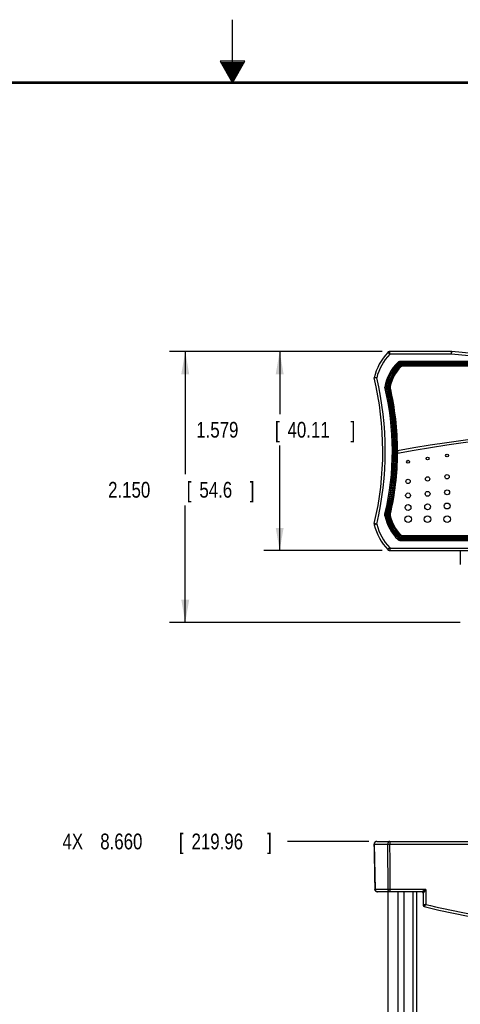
# Model space of a CAD drawing. Header units: inches. Extents: x 0 to 34, y 0 to 22.
# Tile 13 of 15: x 15.3 to 18.8, y 14.2 to 22. Entities that reach past the tile are written whole.
import ezdxf

# ---------------------------------------------------------------- set-up
doc = ezdxf.new("R2010")
doc.units = ezdxf.units.IN
doc.header["$LTSCALE"] = 1.87
doc.header["$MEASUREMENT"] = 0
doc.layers.get('0').update_dxf_attribs({"linetype": 'CONTINUOUS'})
doc.layers.add('DIMENSIONS', color=7, linetype='CONTINUOUS')
doc.styles.get("Standard").update_dxf_attribs({"font": 'txt', "width": 0.8})
doc.dimstyles.new('DIMSTYLE_1', dxfattribs={"dimtxt": 0.125, "dimasz": 0.18, "dimexe": 0.18, "dimexo": 0.0625, "dimgap": 0.09, "dimtad": 0, "dimtih": 1, "dimtoh": 1, "dimdec": 3, "dimzin": 4, "dimdsep": 46, "dimtxsty": 'STANDARD', "dimblk": '_FILLED', "dimblk1": '_FILLED', "dimblk2": '_FILLED', "dimcen": 0.09, "dimadec": 0, "dimazin": 0, "dimtp": 0.01, "dimtm": 0.01, "dimtfac": 1, "dimtdec": 3, "dimtofl": 0, "dimtmove": 0, "dimatfit": 3, "dimldrblk": '_FILLED', "dimfxl": 1, "dimtolj": 1, "dimtzin": 4, "dimarcsym": 0})
doc.dimstyles.new('DIMSTYLE_2', dxfattribs={"dimtxt": 0.125, "dimasz": 0.18, "dimexe": 0.18, "dimexo": 0.0625, "dimgap": 0.09, "dimtad": 0, "dimtih": 1, "dimtoh": 1, "dimdec": 3, "dimzin": 4, "dimdsep": 46, "dimtxsty": 'STANDARD', "dimblk": '_FILLED', "dimblk1": '_FILLED', "dimblk2": '_FILLED', "dimcen": 0.09, "dimadec": 0, "dimazin": 0, "dimtp": 0.01, "dimtm": 0.01, "dimtfac": 1, "dimtdec": 3, "dimtofl": 0, "dimtmove": 0, "dimatfit": 3, "dimldrblk": '_FILLED', "dimfxl": 1, "dimtolj": 1, "dimtzin": 4, "dimarcsym": 0})

# ---------------------------------------------------------------- blocks, each defined once
blk = doc.blocks.new('*D9')
at = {"layer": 'DIMENSIONS', "color": 2, "linetype": 'CONTINUOUS'}
blk.add_line((18.0822, 15.4801), (17.4364, 15.4801), dxfattribs=at)
at = {"layer": 'DIMENSIONS', "color": 2, "linetype": 'CONTINUOUS', "width": 0.8}
for s, p in [('[', (16.5739, 15.4176)), (']', (17.2739, 15.4176)), ('4X ', (15.6489, 15.4176)), ('8.660', (15.9489, 15.4176)), ('219.96', (16.6739, 15.4176))]:
    blk.add_text(s, height=0.125, dxfattribs=at).set_placement(p)
blk = doc.blocks.new('_FILLED')
at = {"color": 0, "linetype": 'BYBLOCK'}
blk.add_solid([(0, 0), (-1, 0.174), (-1, -0.174)], dxfattribs=at)
blk = doc.blocks.new('*D14')
at = {"layer": 'DIMENSIONS', "color": 2, "linetype": 'CONTINUOUS'}
for p, q in [((18.1869, 19.3676), (16.4989, 19.3676)), ((16.6239, 19.3676), (16.6239, 18.3953)), ((16.6239, 17.2179), (16.6239, 18.1453)), ((18.8086, 17.2179), (16.4989, 17.2179))]:
    blk.add_line(p, q, dxfattribs=at)
at = {"layer": 'DIMENSIONS', "color": 2, "linetype": 'CONTINUOUS', "xscale": 0.18, "yscale": 0.18, "zscale": 0.18}
for p, rotation in [((16.6239, 19.3676), 90), ((16.6239, 17.2179), 270)]:
    blk.add_blockref('_FILLED', p, dxfattribs=dict(at, rotation=rotation))
at = {"layer": 'DIMENSIONS', "color": 2, "linetype": 'CONTINUOUS', "width": 0.8}
for s, p in [('2.150', (16.0114, 18.2078)), ('[', (16.6364, 18.2078)), ('54.6', (16.7364, 18.2078)), (']', (17.1364, 18.2078))]:
    blk.add_text(s, height=0.125, dxfattribs=at).set_placement(p)
blk = doc.blocks.new('*D15')
at = {"layer": 'DIMENSIONS', "color": 2, "linetype": 'CONTINUOUS'}
for p, q in [((18.1869, 19.3676), (17.2489, 19.3676)), ((17.3739, 19.3676), (17.3739, 18.8715)), ((17.3739, 17.7883), (17.3739, 18.6215)), ((18.187, 17.7883), (17.2489, 17.7883))]:
    blk.add_line(p, q, dxfattribs=at)
at = {"layer": 'DIMENSIONS', "color": 2, "linetype": 'CONTINUOUS', "xscale": 0.18, "yscale": 0.18, "zscale": 0.18}
for p, rotation in [((17.3739, 19.3676), 90), ((17.3739, 17.7883), 270)]:
    blk.add_blockref('_FILLED', p, dxfattribs=dict(at, rotation=rotation))
at = {"layer": 'DIMENSIONS', "color": 2, "linetype": 'CONTINUOUS', "width": 0.8}
for s, p in [('1.579', (16.7114, 18.684)), ('[', (17.3364, 18.684)), ('40.11', (17.4364, 18.684)), (']', (17.9364, 18.684))]:
    blk.add_text(s, height=0.125, dxfattribs=at).set_placement(p)

msp = doc.modelspace()

# ---------------------------------------------------------------- linework, layer by layer
at = {"color": 2, "linetype": 'CONTINUOUS'}
for p, q in [((17, 21.5), (17, 22)), ((16.902, 21.6697), (17, 21.5)), ((17.098, 21.6697), (16.902, 21.6697)), ((16.9076, 21.66), (17.0924, 21.66)), ((16.9134, 21.65), (17.0866, 21.65)), ((16.9192, 21.64), (17.0808, 21.64)), ((17, 21.5), (17.098, 21.6697)), ((16.925, 21.63), (17.0751, 21.63)), ((16.9307, 21.62), (17.0693, 21.62)), ((16.9365, 21.61), (17.0635, 21.61)), ((16.9423, 21.6), (17.0578, 21.6)), ((16.9481, 21.59), (17.052, 21.59)), ((16.9538, 21.58), (17.0462, 21.58)), ((16.9596, 21.57), (17.0404, 21.57)), ((16.9654, 21.56), (17.0347, 21.56)), ((16.9712, 21.55), (17.0289, 21.55)), ((16.9769, 21.54), (17.0231, 21.54)), ((16.9827, 21.53), (17.0173, 21.53)), ((16.9885, 21.52), (17.0116, 21.52)), ((16.9942, 21.51), (17.0058, 21.51))]:
    msp.add_line(p, q, dxfattribs=at)
at = {"color": 7, "linetype": 'CONTINUOUS'}
for p, q in [((18.2332, 19.3607), (18.2328, 19.3603)), ((18.2474, 19.3467), (18.2328, 19.3603)), ((18.235, 19.3623), (18.2332, 19.3608)), ((18.2403, 19.3656), (18.2366, 19.3636)), ((18.2404, 19.3657), (18.2403, 19.3656)), ((18.2466, 19.3673), (18.2445, 19.367)), ((18.2495, 19.3476), (18.2495, 19.3676)), ((18.7384, 19.3676), (18.2495, 19.3676)), ((18.7386, 19.3476), (18.2495, 19.3476)), ((18.7384, 19.3476), (18.7384, 19.3676)), ((18.7407, 19.3675), (18.7384, 19.3676)), ((19.1386, 19.3076), (18.7386, 19.3476)), ((19.1396, 19.3276), (18.7407, 19.3675)), ((18.3139, 19.282), (18.3208, 19.2748)), ((18.3291, 19.264), (18.3222, 19.2712)), ((18.3359, 19.2457), (18.3323, 19.2492)), ((18.3381, 19.2917), (18.3381, 19.2817)), ((18.3381, 19.2917), (22.479, 19.2917)), ((18.3381, 19.2817), (22.479, 19.2817)), ((18.3395, 19.2683), (18.3395, 19.2782)), ((18.3395, 19.2782), (22.4776, 19.2782)), ((18.3395, 19.2683), (22.4776, 19.2683)), ((18.3462, 19.2579), (18.3453, 19.2579)), ((18.3462, 19.2579), (22.4709, 19.2579)), ((18.3473, 19.2505), (18.3473, 19.2555)), ((22.4699, 19.2555), (18.3473, 19.2555)), ((22.4699, 19.2505), (18.3473, 19.2505)), ((18.2513, 19.0902), (18.2464, 19.0913)), ((18.2514, 19.0831), (18.2465, 19.0819)), ((18.3051, 18.5742), (18.3051, 18.5734)), ((18.3107, 18.5591), (18.3057, 18.5591)), ((18.3094, 18.5792), (18.3089, 18.5791)), ((18.2098, 18.0633), (18.2196, 18.0653)), ((18.21, 18.0785), (18.2198, 18.0762)), ((18.233, 18.0673), (18.2232, 18.0652)), ((18.2331, 18.0738), (18.2233, 18.0761)), ((18.252, 18.0666), (18.2471, 18.0655)), ((18.2521, 18.0738), (18.2472, 18.0749)), ((18.125, 18.0023), (18.1246, 17.9978)), ((18.1248, 17.9956), (18.1251, 17.9932)), ((18.1251, 18.0025), (18.125, 18.0023)), ((18.1251, 17.9931), (18.1253, 17.9924)), ((18.1447, 17.9986), (18.1252, 18.0033)), ((18.1447, 17.9973), (18.1253, 17.9924)), ((18.3291, 17.8928), (18.3222, 17.8856)), ((18.3362, 17.9119), (18.3326, 17.9084)), ((18.3456, 17.899), (18.3462, 17.899)), ((22.4709, 17.899), (18.3462, 17.899)), ((18.3475, 17.9071), (18.3475, 17.9021)), ((18.3475, 17.9071), (22.4696, 17.9071)), ((18.3475, 17.9021), (22.4696, 17.9021)), ((18.3139, 17.8748), (18.3208, 17.882)), ((18.3381, 17.8651), (18.3381, 17.8751)), ((22.479, 17.8751), (18.3381, 17.8751)), ((22.479, 17.8651), (18.3381, 17.8651)), ((18.3395, 17.8886), (18.3395, 17.8786)), ((22.4776, 17.8886), (18.3395, 17.8886)), ((22.4776, 17.8786), (18.3395, 17.8786)), ((18.2474, 17.8092), (18.2328, 17.7955)), ((18.2404, 17.7902), (18.2405, 17.7901)), ((18.2405, 17.7901), (18.2445, 17.7888)), ((18.2466, 17.7886), (18.2489, 17.7883)), ((18.2489, 17.7883), (18.2495, 17.7883)), ((18.2495, 17.8083), (18.2495, 17.7883)), ((18.2495, 17.8083), (22.5677, 17.8083)), ((18.2495, 17.7883), (22.5677, 17.7883)), ((18.8086, 17.7883), (18.8086, 17.6779)), ((18.1445, 15.4801), (22.6726, 15.4801)), ((18.2495, 15.4801), (18.2495, 15.4597)), ((18.1239, 15.4597), (18.1246, 15.4597)), ((18.1246, 15.4609), (18.1246, 15.4597)), ((18.1246, 15.4597), (18.1311, 15.0997)), ((18.1253, 15.4597), (18.2328, 15.4597)), ((18.2495, 15.4597), (22.5677, 15.4597)), ((18.1311, 15.0997), (18.1304, 15.0997)), ((18.1311, 15.0997), (18.1312, 15.0981)), ((18.2354, 15.0997), (18.1318, 15.0997)), ((18.5036, 15.0801), (18.151, 15.0801)), ((18.2332, 15.0801), (18.2332, 7.2201)), ((18.2337, 15.0801), (18.2337, 7.2201)), ((18.2522, 15.0801), (18.2522, 15.0997)), ((18.5336, 15.0997), (18.2522, 15.0997)), ((18.3133, 15.0801), (18.3133, 7.2201)), ((18.3597, 15.0801), (18.3597, 7.2201)), ((18.4336, 7.2201), (18.4336, 15.0801)), ((18.4636, 7.2201), (18.4636, 15.0801)), ((18.5336, 15.0997), (18.5336, 14.9805)), ((18.5136, 15.0701), (18.5136, 14.9729))]:
    msp.add_line(p, q, dxfattribs=at)
at = {"color": 7, "linetype": 'CONTINUOUS', "const_width": 0.02}
msp.add_lwpolyline([(33.5, 21.5), (0.5, 21.5)], dxfattribs=at)
at = {"color": 7, "linetype": 'CONTINUOUS'}
for points in [[(18.2495, 19.3676), (18.2489, 19.3676), (18.2446, 19.3671), (18.2405, 19.3657), (18.2367, 19.3637), (18.2333, 19.3609), (18.2328, 19.3603)], [(18.3453, 19.2579), (18.3416, 19.2574), (18.3381, 19.2562), (18.3348, 19.2545), (18.3318, 19.2522), (18.3313, 19.2517)], [(18.2439, 19.0912), (18.2437, 19.0903), (18.2434, 19.0864), (18.2438, 19.0826), (18.244, 19.0819)], [(18.3057, 18.5764), (18.3054, 18.5757), (18.3053, 18.5751), (18.3052, 18.5747), (18.3051, 18.5743), (18.3051, 18.5742)], [(18.3069, 18.578), (18.3062, 18.5772), (18.3057, 18.5764)], [(18.3089, 18.5791), (18.3078, 18.5786), (18.3069, 18.578)], [(18.244, 18.0749), (18.2438, 18.074), (18.2434, 18.0701), (18.2438, 18.0663), (18.2439, 18.0656)], [(18.1252, 18.0033), (18.1251, 18.0025), (18.1246, 17.998), (18.1251, 17.9934), (18.1253, 17.9924)], [(18.3313, 17.9052), (18.332, 17.9045), (18.335, 17.9022), (18.3383, 17.9005), (18.3419, 17.8994), (18.3456, 17.899)], [(18.2328, 17.7955), (18.2332, 17.7951), (18.2365, 17.7923), (18.2403, 17.7902), (18.2444, 17.7888), (18.2487, 17.7883), (18.2495, 17.7883)], [(18.1446, 15.4801), (18.1408, 15.4797), (18.1371, 15.4786), (18.1337, 15.4769), (18.1308, 15.4745), (18.1283, 15.4716), (18.1264, 15.4683), (18.1251, 15.4647), (18.1246, 15.4609)], [(18.1312, 15.0981), (18.132, 15.094), (18.1337, 15.0902), (18.1361, 15.0868), (18.1393, 15.0839), (18.1429, 15.0818), (18.1469, 15.0805), (18.1511, 15.0801)]]:
    msp.add_lwpolyline(points, dxfattribs=at)
for centre, radius in [((18.5486, 18.5187), 0.0115), ((18.7036, 18.5427), 0.0115), ((18.3936, 18.4926), 0.0115), ((18.5486, 18.3559), 0.0172), ((18.7036, 18.3739), 0.0172), ((18.3936, 18.3364), 0.0172), ((18.3936, 18.2254), 0.0194), ((18.5486, 18.2384), 0.0194), ((18.7036, 18.2503), 0.0194), ((18.3936, 18.1292), 0.0232), ((18.5486, 18.1357), 0.0232), ((18.7036, 18.1417), 0.0232), ((18.3936, 18.0379), 0.0263), ((18.5486, 18.0379), 0.0263), ((18.7036, 18.0379), 0.0263)]:
    msp.add_circle(centre, radius, dxfattribs=at)
for centre, radius, start, end in [((18.5576, 19.0552), 0.4456, 136.78882, 166.67493), ((18.5576, 19.0552), 0.4256, 136.78882, 166.04167), ((18.5638, 19.021), 0.3614, 133.74725, 169.68885), ((18.5638, 19.021), 0.3514, 133.74725, 169.34158), ((18.5638, 19.021), 0.3479, 133.99583, 169.21841), ((18.5638, 19.021), 0.3379, 133.99583, 168.8637), ((18.5638, 19.021), 0.3275, 135.21658, 167.61258), ((18.5638, 19.021), 0.3251, 135.40806, 167.50785), ((18.5638, 19.021), 0.3201, 135.40806, 167.50785), ((15.7204, 18.5779), 2.4725, 346.561, 13.56655), ((15.7204, 18.5779), 2.4925, 346.561, 13.45509), ((16.112, 18.5784), 2.1568, 346.59662, 13.60227), ((16.112, 18.5784), 2.1668, 346.59662, 13.54659), ((16.112, 18.5784), 2.1703, 346.6169, 13.52673), ((16.112, 18.5784), 2.1803, 346.6169, 13.46857), ((16.112, 18.5784), 2.1906, 346.71261, 13.28739), ((16.112, 18.5784), 2.1931, 359.86765, 13.27294), ((16.112, 18.5784), 2.1981, 0.02282, 13.27294), ((20.4086, 6.9999), 11.7681, 79.7244, 100.2756), ((20.4086, 6.9999), 11.7481, 79.71333, 100.28667), ((16.112, 18.5784), 2.1938, 346.73119, 359.4961), ((16.112, 18.5784), 2.1988, 346.73119, 359.4961), ((18.5638, 18.1359), 0.3614, 191.58001, 226.25275), ((18.5638, 18.1359), 0.3514, 191.58001, 226.25275), ((18.5638, 18.1359), 0.3479, 191.71708, 226.00417), ((18.5638, 18.1359), 0.3379, 191.71708, 226.00417), ((18.5638, 18.1359), 0.3275, 192.38742, 224.78342), ((18.5638, 18.1359), 0.3244, 192.5223, 224.53678), ((18.5638, 18.1359), 0.3194, 192.5223, 224.53678), ((18.5576, 18.1006), 0.4456, 194.05507, 223.21118), ((18.5576, 18.1006), 0.4256, 194.05507, 223.21118), ((18.5036, 15.0701), 0.01, 0, 90), ((18.5236, 14.9729), 0.01, 180, 256.51341), ((20.4086, 22.8326), 8.0926, 256.51338, 283.48662)]:
    msp.add_arc(centre, radius, start, end, dxfattribs=at)
for points, knots in [([(18.2495, 19.3476), (18.2492, 19.3476), (18.2487, 19.3475), (18.248, 19.3472), (18.2475, 19.3468), (18.2474, 19.3467)], [0, 0, 0, 0, 0.329922, 0.668452, 1, 1, 1, 1]), ([(18.7387, 19.3476), (18.7388, 19.3488), (18.739, 19.3514), (18.7395, 19.355), (18.7398, 19.3584), (18.7401, 19.3615), (18.7403, 19.3639), (18.7405, 19.366), (18.7406, 19.3665), (18.7407, 19.3674), (18.7407, 19.3675)], [0, 0, 0, 0, 0.192755, 0.381927, 0.558392, 0.713589, 0.840286, 0.933375, 0.989266, 1, 1, 1, 1]), ([(18.3139, 19.282), (18.3152, 19.2833), (18.318, 19.2855), (18.3226, 19.2883), (18.3276, 19.2903), (18.3328, 19.2915), (18.3363, 19.2917), (18.3381, 19.2917)], [0, 0, 0, 0, 0.19978, 0.400036, 0.600148, 0.800373, 1, 1, 1, 1]), ([(18.3208, 19.2748), (18.322, 19.2759), (18.3245, 19.2779), (18.3288, 19.2801), (18.3334, 19.2814), (18.3365, 19.2817), (18.3381, 19.2817)], [0, 0, 0, 0, 0.250111, 0.500063, 0.749948, 1, 1, 1, 1]), ([(18.3208, 19.2748), (18.321, 19.2744), (18.3213, 19.2736), (18.3217, 19.2724), (18.322, 19.2716), (18.3222, 19.2712)], [0, 0, 0, 0, 0.333919, 0.667252, 1, 1, 1, 1]), ([(18.3222, 19.2712), (18.3233, 19.2723), (18.3258, 19.2743), (18.3301, 19.2766), (18.3347, 19.2779), (18.3379, 19.2782), (18.3395, 19.2782)], [0, 0, 0, 0, 0.249899, 0.499931, 0.749964, 1, 1, 1, 1]), ([(18.3291, 19.264), (18.3298, 19.2647), (18.3313, 19.2659), (18.3339, 19.2672), (18.3367, 19.2681), (18.3386, 19.2683), (18.3395, 19.2683)], [0, 0, 0, 0, 0.249172, 0.499916, 0.750816, 1, 1, 1, 1]), ([(18.3313, 19.2517), (18.3314, 19.2514), (18.3317, 19.2509), (18.332, 19.25), (18.3322, 19.2495), (18.3323, 19.2492)], [0, 0, 0, 0, 0.333757, 0.66709, 1, 1, 1, 1]), ([(18.3473, 19.2555), (18.3459, 19.2555), (18.3431, 19.2552), (18.3391, 19.254), (18.3354, 19.252), (18.3333, 19.2502), (18.3323, 19.2492)], [0, 0, 0, 0, 0.250297, 0.500407, 0.75024, 1, 1, 1, 1]), ([(18.3338, 19.2538), (18.3341, 19.254), (18.3343, 19.2542), (18.3346, 19.2544), (18.3346, 19.2544)], [0, 0, 0, 0, 0.886612, 1, 1, 1, 1]), ([(18.3473, 19.2505), (18.3462, 19.2505), (18.3441, 19.2502), (18.341, 19.2493), (18.3382, 19.2478), (18.3366, 19.2464), (18.3359, 19.2457)], [0, 0, 0, 0, 0.249419, 0.500452, 0.751149, 1, 1, 1, 1]), ([(18.3381, 19.2817), (18.3383, 19.2814), (18.3386, 19.2806), (18.3391, 19.2794), (18.3394, 19.2786), (18.3395, 19.2782)], [0, 0, 0, 0, 0.333651, 0.666984, 1, 1, 1, 1]), ([(18.3419, 19.2574), (18.342, 19.2575), (18.3424, 19.2575), (18.3428, 19.2576), (18.3432, 19.2577)], [0, 0, 0, 0, 0.173497, 1, 1, 1, 1]), ([(18.3462, 19.2579), (18.3463, 19.2576), (18.3466, 19.2571), (18.3469, 19.2563), (18.3471, 19.2557), (18.3473, 19.2555)], [0, 0, 0, 0, 0.333562, 0.666895, 1, 1, 1, 1]), ([(18.1445, 19.1579), (18.1431, 19.1579), (18.1405, 19.1579), (18.1366, 19.1579), (18.133, 19.1579), (18.1299, 19.1579), (18.1275, 19.1579), (18.1254, 19.1579), (18.1249, 19.1579), (18.124, 19.1579), (18.1239, 19.1579)], [0, 0, 0, 0, 0.201257, 0.393461, 0.569798, 0.722439, 0.846001, 0.93598, 0.989752, 1, 1, 1, 1]), ([(18.2083, 19.0857), (18.209, 19.0857), (18.2105, 19.0858), (18.2126, 19.0858), (18.2145, 19.0859), (18.2161, 19.0859), (18.2173, 19.0859), (18.2181, 19.086), (18.2184, 19.086), (18.2185, 19.086)], [0, 0, 0, 0, 0.222318, 0.432575, 0.620256, 0.77857, 0.897069, 0.97233, 1, 1, 1, 1]), ([(18.2185, 19.086), (18.2189, 19.086), (18.2197, 19.086), (18.2209, 19.086), (18.2217, 19.086), (18.2221, 19.0861)], [0, 0, 0, 0, 0.333771, 0.667104, 1, 1, 1, 1]), ([(18.2323, 19.0863), (18.2315, 19.0863), (18.2301, 19.0862), (18.228, 19.0862), (18.2261, 19.0862), (18.2245, 19.0861), (18.2233, 19.0861), (18.2225, 19.0861), (18.2222, 19.0861), (18.2221, 19.0861)], [0, 0, 0, 0, 0.222536, 0.432855, 0.62051, 0.778739, 0.897148, 0.972349, 1, 1, 1, 1]), ([(18.2434, 19.0872), (18.2434, 19.0875), (18.2435, 19.0882), (18.2435, 19.089), (18.2436, 19.0894)], [0, 0, 0, 0, 0.430752, 1, 1, 1, 1]), ([(18.2437, 19.0835), (18.2436, 19.084), (18.2435, 19.0848), (18.2435, 19.0855), (18.2434, 19.0858)], [0, 0, 0, 0, 0.651866, 1, 1, 1, 1]), ([(18.2439, 19.0912), (18.2442, 19.0912), (18.2448, 19.0913), (18.2456, 19.0913), (18.2461, 19.0913), (18.2464, 19.0913)], [0, 0, 0, 0, 0.333675, 0.667008, 1, 1, 1, 1]), ([(18.244, 19.0819), (18.2443, 19.0819), (18.2448, 19.0819), (18.2457, 19.0819), (18.2462, 19.0819), (18.2465, 19.0819)], [0, 0, 0, 0, 0.33354, 0.666873, 1, 1, 1, 1]), ([(18.2464, 19.0913), (18.2462, 19.0903), (18.2459, 19.0882), (18.2459, 19.085), (18.2463, 19.083), (18.2465, 19.0819)], [0, 0, 0, 0, 0.333236, 0.66664, 1, 1, 1, 1]), ([(18.2513, 19.0902), (18.2511, 19.0894), (18.2509, 19.0879), (18.2509, 19.0854), (18.2512, 19.0839), (18.2514, 19.0831)], [0, 0, 0, 0, 0.33231, 0.667391, 1, 1, 1, 1]), ([(18.3051, 18.5734), (18.3051, 18.5736), (18.305, 18.574), (18.3054, 18.5744), (18.3054, 18.5732), (18.3055, 18.5728), (18.3055, 18.5724)], [0, 0, 0, 0, 0.281179, 0.334937, 0.549736, 1, 1, 1, 1]), ([(18.3055, 18.5724), (18.3056, 18.5719), (18.3056, 18.5704), (18.3057, 18.5681), (18.3057, 18.5653), (18.3057, 18.5623), (18.3057, 18.5602), (18.3057, 18.5591)], [0, 0, 0, 0, 0.137819, 0.315123, 0.524327, 0.756757, 1, 1, 1, 1]), ([(18.3094, 18.5792), (18.3095, 18.5792), (18.3094, 18.5784), (18.3096, 18.578), (18.3096, 18.5777)], [0, 0, 0, 0, 0.249826, 1, 1, 1, 1]), ([(18.3096, 18.5777), (18.3097, 18.5772), (18.3098, 18.5756), (18.31, 18.5732), (18.3102, 18.5702), (18.3104, 18.5668), (18.3105, 18.563), (18.3106, 18.5604), (18.3107, 18.5591)], [0, 0, 0, 0, 0.0986, 0.232035, 0.395458, 0.58281, 0.786971, 1, 1, 1, 1]), ([(18.2098, 18.0633), (18.2095, 18.065), (18.209, 18.0684), (18.2091, 18.0735), (18.2096, 18.0768), (18.21, 18.0785)], [0, 0, 0, 0, 0.334767, 0.666912, 1, 1, 1, 1]), ([(18.2196, 18.0653), (18.2193, 18.0665), (18.219, 18.0689), (18.2191, 18.0726), (18.2195, 18.075), (18.2198, 18.0762)], [0, 0, 0, 0, 0.33396, 0.667271, 1, 1, 1, 1]), ([(18.2232, 18.0652), (18.2228, 18.0652), (18.222, 18.0653), (18.2208, 18.0653), (18.22, 18.0653), (18.2196, 18.0653)], [0, 0, 0, 0, 0.332862, 0.666195, 1, 1, 1, 1]), ([(18.2233, 18.0761), (18.2229, 18.0761), (18.2221, 18.0761), (18.221, 18.0761), (18.2202, 18.0761), (18.2198, 18.0762)], [0, 0, 0, 0, 0.333047, 0.666381, 1, 1, 1, 1]), ([(18.2232, 18.0652), (18.2229, 18.0664), (18.2226, 18.0688), (18.2227, 18.0725), (18.2231, 18.0749), (18.2233, 18.0761)], [0, 0, 0, 0, 0.333277, 0.666601, 1, 1, 1, 1]), ([(18.233, 18.0673), (18.2328, 18.068), (18.2326, 18.0694), (18.2327, 18.0716), (18.2329, 18.0731), (18.2331, 18.0738)], [0, 0, 0, 0, 0.332637, 0.667432, 1, 1, 1, 1]), ([(18.2434, 18.0709), (18.2434, 18.0712), (18.2435, 18.072), (18.2436, 18.0727), (18.2436, 18.0731)], [0, 0, 0, 0, 0.430686, 1, 1, 1, 1]), ([(18.2436, 18.0672), (18.2436, 18.0677), (18.2435, 18.0685), (18.2434, 18.0693), (18.2434, 18.0695)], [0, 0, 0, 0, 0.651805, 1, 1, 1, 1]), ([(18.2439, 18.0656), (18.2443, 18.0656), (18.245, 18.0656), (18.2461, 18.0656), (18.2468, 18.0655), (18.2471, 18.0655)], [0, 0, 0, 0, 0.333773, 0.667106, 1, 1, 1, 1]), ([(18.244, 18.0749), (18.2443, 18.0749), (18.2451, 18.0749), (18.2461, 18.0749), (18.2469, 18.0749), (18.2472, 18.0749)], [0, 0, 0, 0, 0.333599, 0.666933, 1, 1, 1, 1]), ([(18.2472, 18.0749), (18.247, 18.0739), (18.2466, 18.0718), (18.2466, 18.0687), (18.2469, 18.0666), (18.2471, 18.0655)], [0, 0, 0, 0, 0.333235, 0.666639, 1, 1, 1, 1]), ([(18.2521, 18.0738), (18.2519, 18.073), (18.2516, 18.0714), (18.2516, 18.069), (18.2519, 18.0674), (18.252, 18.0666)], [0, 0, 0, 0, 0.332309, 0.667394, 1, 1, 1, 1]), ([(18.1447, 17.9986), (18.1446, 17.9985), (18.1446, 17.9982), (18.1446, 17.9977), (18.1446, 17.9974), (18.1447, 17.9973)], [0, 0, 0, 0, 0.333009, 0.664901, 1, 1, 1, 1]), ([(18.3395, 17.8886), (18.3386, 17.8886), (18.3367, 17.8888), (18.3339, 17.8896), (18.3313, 17.8909), (18.3298, 17.8921), (18.3291, 17.8928)], [0, 0, 0, 0, 0.249173, 0.499918, 0.750817, 1, 1, 1, 1]), ([(18.3313, 17.9052), (18.3315, 17.9055), (18.3318, 17.9062), (18.3322, 17.9073), (18.3325, 17.908), (18.3326, 17.9084)], [0, 0, 0, 0, 0.333878, 0.667211, 1, 1, 1, 1]), ([(18.3326, 17.9084), (18.3336, 17.9074), (18.3357, 17.9056), (18.3394, 17.9036), (18.3434, 17.9024), (18.3462, 17.9021), (18.3475, 17.9021)], [0, 0, 0, 0, 0.250296, 0.500408, 0.750244, 1, 1, 1, 1]), ([(18.3347, 17.9024), (18.3347, 17.9024), (18.3343, 17.9027), (18.3339, 17.9029), (18.3337, 17.9031)], [0, 0, 0, 0, 0.173553, 1, 1, 1, 1]), ([(18.3362, 17.9119), (18.3369, 17.9111), (18.3385, 17.9098), (18.3413, 17.9082), (18.3444, 17.9073), (18.3465, 17.9071), (18.3475, 17.9071)], [0, 0, 0, 0, 0.249415, 0.50045, 0.75115, 1, 1, 1, 1]), ([(18.343, 17.8992), (18.3427, 17.8993), (18.3424, 17.8993), (18.3421, 17.8994), (18.342, 17.8994)], [0, 0, 0, 0, 0.88655, 1, 1, 1, 1]), ([(18.3462, 17.899), (18.3464, 17.8993), (18.3467, 17.9), (18.3471, 17.9011), (18.3474, 17.9018), (18.3475, 17.9021)], [0, 0, 0, 0, 0.333627, 0.66696, 1, 1, 1, 1]), ([(18.3381, 17.8651), (18.3363, 17.8651), (18.3328, 17.8654), (18.3276, 17.8666), (18.3226, 17.8686), (18.318, 17.8713), (18.3152, 17.8736), (18.3139, 17.8748)], [0, 0, 0, 0, 0.199776, 0.400021, 0.600109, 0.800348, 1, 1, 1, 1]), ([(18.3208, 17.882), (18.321, 17.8824), (18.3213, 17.8832), (18.3217, 17.8844), (18.322, 17.8852), (18.3222, 17.8856)], [0, 0, 0, 0, 0.333919, 0.667252, 1, 1, 1, 1]), ([(18.3381, 17.8751), (18.3365, 17.8751), (18.3334, 17.8754), (18.3288, 17.8768), (18.3245, 17.879), (18.322, 17.8809), (18.3208, 17.882)], [0, 0, 0, 0, 0.250096, 0.499999, 0.749907, 1, 1, 1, 1]), ([(18.3395, 17.8786), (18.3379, 17.8786), (18.3347, 17.8789), (18.3301, 17.8803), (18.3258, 17.8825), (18.3233, 17.8845), (18.3222, 17.8856)], [0, 0, 0, 0, 0.2499, 0.499933, 0.749965, 1, 1, 1, 1]), ([(18.3381, 17.8751), (18.3383, 17.8755), (18.3386, 17.8763), (18.3391, 17.8774), (18.3394, 17.8782), (18.3395, 17.8786)], [0, 0, 0, 0, 0.333651, 0.666984, 1, 1, 1, 1]), ([(18.2474, 17.8092), (18.2475, 17.809), (18.248, 17.8087), (18.2487, 17.8083), (18.2492, 17.8083), (18.2495, 17.8083)], [0, 0, 0, 0, 0.329943, 0.668425, 1, 1, 1, 1]), ([(18.1409, 15.4798), (18.1408, 15.4797), (18.1392, 15.4794), (18.1364, 15.4786), (18.1328, 15.4767), (18.1296, 15.4741), (18.1271, 15.471), (18.1252, 15.4674), (18.1241, 15.4636), (18.1239, 15.461), (18.1239, 15.4597)], [0, 0, 0, 0, 0.019261, 0.163, 0.306076, 0.447507, 0.587462, 0.725783, 0.863257, 1, 1, 1, 1]), ([(18.1447, 15.4801), (18.1434, 15.4801), (18.1408, 15.4798), (18.1371, 15.4786), (18.1337, 15.4767), (18.1307, 15.4742), (18.1283, 15.4711), (18.1265, 15.4675), (18.1255, 15.4637), (18.1253, 15.461), (18.1253, 15.4597)], [0, 0, 0, 0, 0.123108, 0.246511, 0.370454, 0.495099, 0.620492, 0.746567, 0.873153, 1, 1, 1, 1]), ([(18.2474, 15.4801), (18.2464, 15.4801), (18.2444, 15.4798), (18.2416, 15.4786), (18.2391, 15.4767), (18.2368, 15.4741), (18.235, 15.471), (18.2337, 15.4675), (18.2329, 15.4637), (18.2328, 15.461), (18.2328, 15.4597)], [0, 0, 0, 0, 0.105028, 0.213504, 0.328068, 0.450103, 0.579703, 0.715858, 0.856742, 1, 1, 1, 1]), ([(18.1239, 15.4597), (18.1247, 15.4196), (18.1261, 15.3395), (18.1283, 15.2195), (18.1297, 15.1396), (18.1304, 15.0997)], [0, 0, 0, 0, 0.334106, 0.66744, 1, 1, 1, 1]), ([(18.1246, 15.4597), (18.1246, 15.4597), (18.1246, 15.4597), (18.1249, 15.4597), (18.1251, 15.4597), (18.1253, 15.4597)], [0, 0, 0, 0, 0.107401, 0.133096, 1, 1, 1, 1]), ([(18.1318, 15.0997), (18.1311, 15.1396), (18.1296, 15.2195), (18.1275, 15.3395), (18.126, 15.4196), (18.1253, 15.4597)], [0, 0, 0, 0, 0.332505, 0.665838, 1, 1, 1, 1]), ([(18.2328, 15.4597), (18.234, 15.4597), (18.2365, 15.4597), (18.2405, 15.4597), (18.2449, 15.4597), (18.2479, 15.4597), (18.2495, 15.4597)], [0, 0, 0, 0, 0.210593, 0.454395, 0.721293, 1, 1, 1, 1]), ([(18.2354, 15.0997), (18.2351, 15.1396), (18.2345, 15.2194), (18.2337, 15.3394), (18.2331, 15.4196), (18.2328, 15.4597)], [0, 0, 0, 0, 0.332175, 0.665508, 1, 1, 1, 1]), ([(18.2522, 15.0997), (18.2519, 15.1396), (18.2513, 15.2195), (18.2504, 15.3395), (18.2498, 15.4196), (18.2495, 15.4597)], [0, 0, 0, 0, 0.332645, 0.665978, 1, 1, 1, 1]), ([(18.151, 15.0801), (18.1496, 15.0801), (18.1469, 15.0803), (18.1431, 15.0815), (18.1395, 15.0833), (18.1364, 15.0858), (18.1338, 15.0888), (18.1319, 15.0922), (18.1307, 15.0959), (18.1304, 15.0984), (18.1304, 15.0997)], [0, 0, 0, 0, 0.128601, 0.256326, 0.383462, 0.509161, 0.633548, 0.756475, 0.8786, 1, 1, 1, 1]), ([(18.1318, 15.0997), (18.1316, 15.0997), (18.1314, 15.0997), (18.1311, 15.0997), (18.1311, 15.0997), (18.1311, 15.0997)], [0, 0, 0, 0, 0.862127, 0.898211, 1, 1, 1, 1]), ([(18.1474, 15.0804), (18.1462, 15.0807), (18.1437, 15.0814), (18.1404, 15.0833), (18.1375, 15.0857), (18.1351, 15.0887), (18.1332, 15.0921), (18.1321, 15.0958), (18.1318, 15.0984), (18.1318, 15.0997)], [0, 0, 0, 0, 0.139044, 0.28063, 0.423015, 0.566264, 0.710313, 0.854982, 1, 1, 1, 1]), ([(18.1493, 15.0802), (18.1487, 15.0802), (18.148, 15.0803), (18.1474, 15.0804), (18.1474, 15.0804)], [0, 0, 0, 0, 0.974123, 1, 1, 1, 1]), ([(18.2522, 15.0997), (18.251, 15.0997), (18.2485, 15.0997), (18.2449, 15.0997), (18.2414, 15.0997), (18.2383, 15.0997), (18.2363, 15.0997), (18.2354, 15.0997)], [0, 0, 0, 0, 0.22392, 0.4417, 0.647342, 0.835096, 1, 1, 1, 1]), ([(18.2501, 15.0801), (18.2491, 15.0801), (18.2472, 15.0803), (18.2444, 15.0815), (18.2419, 15.0833), (18.2397, 15.0858), (18.2379, 15.0888), (18.2365, 15.0922), (18.2356, 15.0959), (18.2354, 15.0984), (18.2354, 15.0997)], [0, 0, 0, 0, 0.105741, 0.214727, 0.329477, 0.451371, 0.580591, 0.716285, 0.856811, 1, 1, 1, 1]), ([(18.5336, 15.0997), (18.5316, 15.0984), (18.528, 15.096), (18.5228, 15.0926), (18.5183, 15.0896), (18.5144, 15.087), (18.5111, 15.0849), (18.5085, 15.0831), (18.5064, 15.0818), (18.505, 15.0808), (18.5041, 15.0804), (18.5037, 15.0801), (18.5036, 15.0801)], [0, 0, 0, 0, 0.195796, 0.367981, 0.518179, 0.647517, 0.756603, 0.84567, 0.9143, 0.962299, 0.990224, 1, 1, 1, 1]), ([(18.5336, 15.0997), (18.5323, 15.0977), (18.5298, 15.094), (18.5263, 15.0888), (18.5233, 15.0843), (18.5207, 15.0805), (18.5185, 15.0772), (18.5167, 15.0746), (18.5154, 15.0727), (18.5143, 15.071), (18.514, 15.0707), (18.5136, 15.07), (18.5136, 15.0701)], [0, 0, 0, 0, 0.198742, 0.373088, 0.52476, 0.654933, 0.764253, 0.852947, 0.920604, 0.966856, 0.992699, 1, 1, 1, 1]), ([(18.5336, 14.9805), (18.5322, 14.9799), (18.5296, 14.9789), (18.5258, 14.9774), (18.5223, 14.9761), (18.5193, 14.9749), (18.517, 14.9741), (18.5151, 14.9733), (18.5143, 14.9733), (18.5136, 14.9728), (18.5136, 14.9729)], [0, 0, 0, 0, 0.204699, 0.398297, 0.573989, 0.724384, 0.844584, 0.931478, 0.983374, 1, 1, 1, 1]), ([(18.5336, 14.9805), (18.5327, 14.9793), (18.5311, 14.977), (18.5288, 14.9736), (18.5266, 14.9706), (18.5248, 14.9681), (18.5233, 14.9661), (18.5223, 14.9645), (18.5216, 14.9639), (18.5214, 14.9632), (18.5212, 14.9632)], [0, 0, 0, 0, 0.205935, 0.40029, 0.57587, 0.725546, 0.844374, 0.930055, 0.981798, 1, 1, 1, 1]), ([(18.5336, 14.9805), (18.6358, 14.9561), (18.8412, 14.9112), (19.1517, 14.8561), (19.4642, 14.8131), (19.7782, 14.7823), (20.0932, 14.7638), (20.4086, 14.7577), (20.724, 14.7638), (21.0389, 14.7823), (21.3529, 14.8131), (21.6654, 14.8561), (21.976, 14.9112), (22.1814, 14.9561), (22.2836, 14.9805)], [0, 0, 0, 0, 0.083293, 0.166624, 0.249968, 0.33331, 0.416654, 0.500001, 0.583347, 0.666691, 0.750034, 0.833377, 0.916708, 1, 1, 1, 1])]:
    msp.add_open_spline(points, degree=3, knots=knots, dxfattribs=at)
for points in [[(18.3313, 19.2517), (18.3321, 19.2525), (18.3329, 19.2532), (18.3338, 19.2538)], [(18.3346, 19.2544), (18.3357, 19.2551), (18.3369, 19.2558), (18.3381, 19.2563)], [(18.3381, 19.2563), (18.3383, 19.2563), (18.3384, 19.2564), (18.3386, 19.2564)], [(18.3386, 19.2564), (18.3397, 19.2569), (18.3408, 19.2572), (18.3419, 19.2574)], [(18.3432, 19.2577), (18.3442, 19.2578), (18.3452, 19.2579), (18.3462, 19.2579)], [(18.2434, 19.0858), (18.2434, 19.0863), (18.2434, 19.0867), (18.2434, 19.0872)], [(18.2436, 19.0894), (18.2437, 19.09), (18.2438, 19.0906), (18.2439, 19.0912)], [(18.244, 19.0819), (18.2439, 19.0824), (18.2438, 19.083), (18.2437, 19.0835)], [(18.2434, 18.0695), (18.2434, 18.07), (18.2434, 18.0704), (18.2434, 18.0709)], [(18.2436, 18.0731), (18.2437, 18.0737), (18.2438, 18.0743), (18.244, 18.0749)], [(18.2439, 18.0656), (18.2438, 18.0661), (18.2437, 18.0667), (18.2436, 18.0672)], [(18.3337, 17.9031), (18.3328, 17.9038), (18.3321, 17.9044), (18.3313, 17.9052)], [(18.3378, 17.9007), (18.3367, 17.9012), (18.3357, 17.9018), (18.3347, 17.9024)], [(18.3382, 17.9006), (18.3381, 17.9006), (18.3379, 17.9007), (18.3378, 17.9007)], [(18.342, 17.8994), (18.3407, 17.8997), (18.3394, 17.9), (18.3382, 17.9006)], [(18.3462, 17.899), (18.3451, 17.899), (18.3441, 17.899), (18.343, 17.8992)], [(18.1445, 15.4801), (18.1433, 15.4801), (18.1421, 15.48), (18.1409, 15.4798)], [(18.1512, 15.0801), (18.1506, 15.0801), (18.1499, 15.0801), (18.1493, 15.0802)]]:
    msp.add_open_spline(points, degree=3, dxfattribs=at)

# ---------------------------------------------------------------- dimensions: what is measured, and where the dimension line sits
at = {"layer": 'DIMENSIONS', "color": 2, "linetype": 'CONTINUOUS'}
for base, p1, picture, middle in [((16.6239, 19.3676), (18.8086, 17.2179), '*D14', (16.6239, 18.2703)), ((17.3739, 19.3676), (18.187, 17.7883), '*D15', (17.3739, 18.7465))]:
    dim = msp.add_linear_dim(base=base, p1=p1, p2=(18.1869, 19.3676), angle=90, dimstyle='DIMSTYLE_2', dxfattribs=at)
    dim.commit()
    dim.dimension.update_dxf_attribs({"geometry": picture, "text_midpoint": middle, "dimtype": 160})
dim = msp.add_ordinate_dim(feature_location=(18.0822, 15.4801), offset=(-0.6457, 0), dtype=0, origin=(18.1447, 6.8201), text='4X <>', dimstyle='DIMSTYLE_1', dxfattribs=at)
dim.commit()
dim.dimension.update_dxf_attribs({"geometry": '*D9', "text_midpoint": (16.5114, 15.4801)})

doc.saveas('drawing.dxf')
